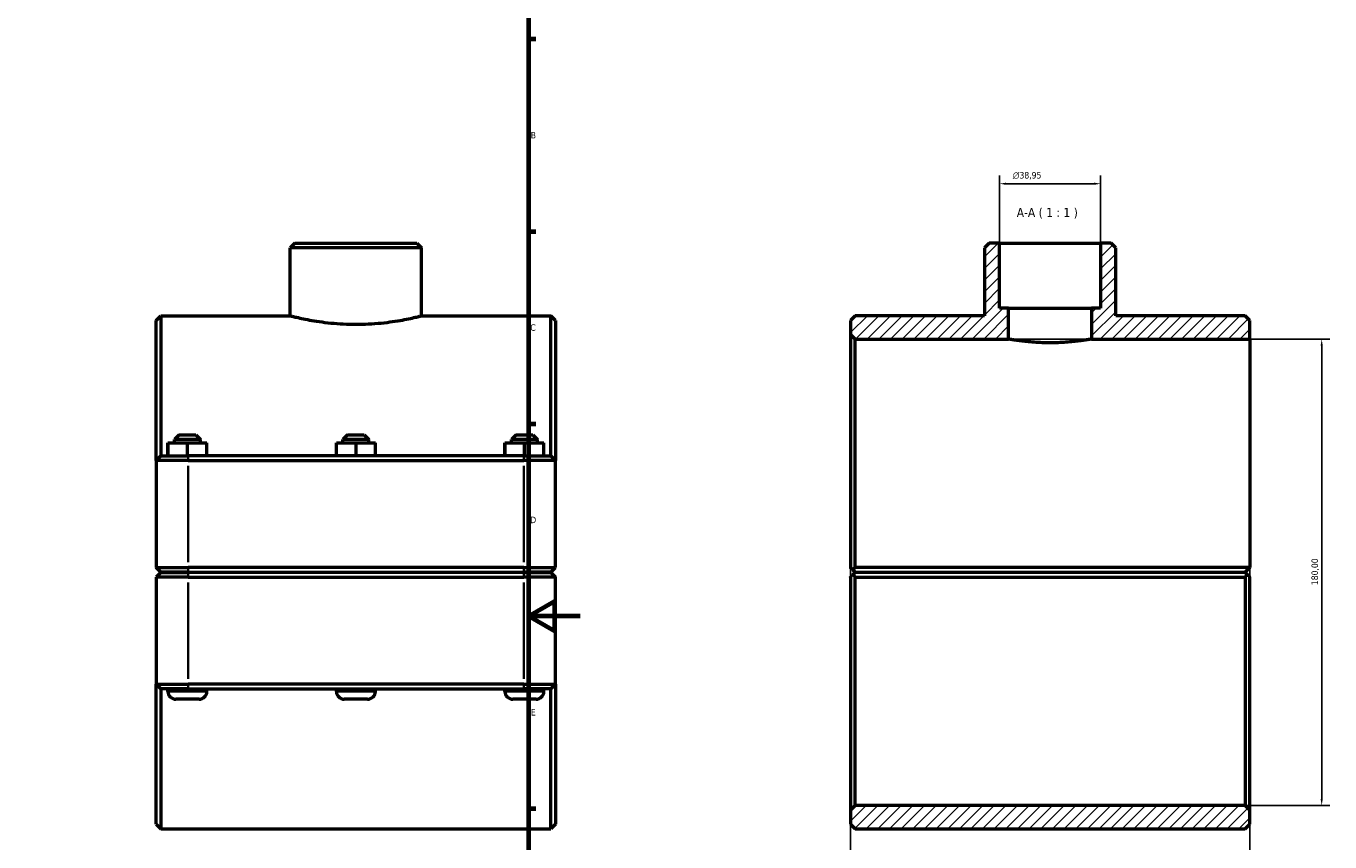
# Model space of a CAD drawing. Header units: millimetres. Extents: x 0 to 1130, y -44 to 1094.
# Tile 5 of 8: x 627 to 1130, y 210 to 525. Entities that reach past the tile are written whole.
import ezdxf

# ---------------------------------------------------------------- set-up
doc = ezdxf.new("R2010")
doc.units = ezdxf.units.MM
for name, color, linetype, lineweight in [('Border (ISO)', 7, 'Continuous', 70), ('Dimension (ISO)', 7, 'Continuous', 25), ('Hatch (ISO)', 7, 'Continuous', 18), ('Symbol (ISO)', 7, 'Continuous', 25), ('Visible (ISO)', 7, 'Continuous', 50), ('Visible Narrow (ISO)', 7, 'Continuous', 35)]:
    doc.layers.add(name, color=color, linetype=linetype, lineweight=lineweight)
doc.styles.add('Label Text (ISO)', font='tahoma.ttf')
doc.styles.add('Note Text (ISO)', font='tahoma.ttf')
doc.dimstyles.new('Default (ISO)', dxfattribs={"dimtxt": 2.5, "dimasz": 2.5, "dimexe": 3.175, "dimexo": 0, "dimgap": 0.762, "dimtad": 1, "dimrnd": 1e-08, "dimzin": 0, "dimtxsty": 'Note Text (ISO)', "dimcen": 0.09, "dimdle": 10, "dimclrd": 256, "dimclre": 256, "dimclrt": 256, "dimazin": 0, "dimtfac": 1.40208, "dimtmove": 0, "dimatfit": 3, "dimfxl": 1, "dimtolj": 1, "dimtzin": 0, "dimlwd": -1, "dimlwe": -1, "dimarcsym": 0})

# ---------------------------------------------------------------- blocks, each defined once
blk = doc.blocks.new('Borders Default Border')
at = {"layer": 'Border (ISO)'}
for p, q in [((821, 519.75), (823.9, 519.75)), ((821, 445.5), (823.9, 445.5)), ((821, 371.25), (823.9, 371.25)), ((821, 222.75), (823.9, 222.75))]:
    blk.add_line(p, q, dxfattribs=at)
at = {"layer": 'Border (ISO)', "flags": 128}
for points in [[(20, 20), (20, 574), (821, 574), (821, 20), (20, 20)], [(841, 297), (821, 297), (831, 302.77), (831, 291.23), (821, 297)]]:
    blk.add_lwpolyline(points, dxfattribs=at)
at = {"layer": 'Border (ISO)', "color": 232, "true_color": 0xca0064, "char_height": 2.5, "attachment_point": 7, "style": 'Note Text (ISO)'}
for s, insert in [('B', (821.89, 481.38)), ('C', (821.73, 407.08)), ('D', (821.73, 332.88)), ('E', (821.94, 258.63))]:
    blk.add_mtext(s, dxfattribs=dict(at, insert=insert))
blk = doc.blocks.new('*D7')
at = {"layer": 'Defpoints', "color": 0, "transparency": 16777216}
for p in [(1002.75, 463.89), (1002.75, 440.93), (1041.71, 440.93)]:
    blk.add_point(p, dxfattribs=at)
at = {"layer": 'Dimension (ISO)', "transparency": 16777216}
for p, q in [((1002.75, 440.93), (1002.75, 467.07)), ((1039.21, 463.89), (1005.25, 463.89)), ((1041.71, 440.93), (1041.71, 467.07))]:
    blk.add_line(p, q, dxfattribs=at)
for points in [[(1005.25, 464.31), (1005.25, 463.47), (1002.75, 463.89)], [(1039.21, 464.31), (1039.21, 463.47), (1041.71, 463.89)]]:
    blk.add_solid(points, dxfattribs=at)
at = {"layer": 'Dimension (ISO)', "color": 232, "true_color": 0xca0064, "transparency": 16777216, "insert": (1007.84, 468.41), "char_height": 2.5, "attachment_point": 1, "style": 'Note Text (ISO)'}
blk.add_mtext('\\A1;\\fAIGDT|b0|i0;\\H2.5000;\\ln\\fTahoma|b0|i0;\\H2.5000;38,95', dxfattribs=at)
blk = doc.blocks.new('*D8')
at = {"layer": 'Defpoints', "color": 0, "transparency": 16777216}
for p in [(945.23, 315.78), (1099.23, 315.78), (945.23, 177.76)]:
    blk.add_point(p, dxfattribs=at)
at = {"layer": 'Dimension (ISO)', "transparency": 16777216}
for p, q in [((945.23, 315.78), (945.23, 174.59)), ((1099.23, 315.78), (1099.23, 174.59)), ((1096.73, 177.76), (947.73, 177.76))]:
    blk.add_line(p, q, dxfattribs=at)
for points in [[(947.73, 178.18), (947.73, 177.35), (945.23, 177.76)], [(1096.73, 178.18), (1096.73, 177.35), (1099.23, 177.76)]]:
    blk.add_solid(points, dxfattribs=at)
at = {"layer": 'Dimension (ISO)', "color": 232, "true_color": 0xca0064, "transparency": 16777216, "insert": (1017.28, 181.7), "char_height": 2.5, "attachment_point": 1, "style": 'Note Text (ISO)'}
blk.add_mtext('\\A1;154,00', dxfattribs=at)
blk = doc.blocks.new('*D9')
at = {"layer": 'Defpoints', "color": 0, "transparency": 16777216}
for p in [(1006.23, 403.93), (1097.43, 223.93), (1127.01, 223.93)]:
    blk.add_point(p, dxfattribs=at)
at = {"layer": 'Dimension (ISO)', "transparency": 16777216}
for p, q in [((1006.23, 403.93), (1130.18, 403.93)), ((1127.01, 401.43), (1127.01, 226.43)), ((1097.43, 223.93), (1130.18, 223.93))]:
    blk.add_line(p, q, dxfattribs=at)
for points in [[(1126.59, 401.43), (1127.42, 401.43), (1127.01, 403.93)], [(1126.59, 226.43), (1127.42, 226.43), (1127.01, 223.93)]]:
    blk.add_solid(points, dxfattribs=at)
at = {"layer": 'Dimension (ISO)', "color": 232, "true_color": 0xca0064, "transparency": 16777216, "insert": (1123.07, 308.97), "char_height": 2.5, "attachment_point": 1, "rotation": 90, "style": 'Note Text (ISO)'}
blk.add_mtext('\\A1;180,00', dxfattribs=at)

msp = doc.modelspace()

# ---------------------------------------------------------------- hatches: boundary and pattern name
at = {"layer": 'Hatch (ISO)'}
h = msp.add_hatch(dxfattribs=at)
h.set_pattern_fill('ANSI31', color=256, scale=25.4, style=0)
h.set_pattern_definition([(45, (0, 0), (-2.245064, 2.245064), [])])
h.paths.add_polyline_path([(1099.23, 216.727), (1099.23, 222.127), (1097.43, 223.927), (947.03, 223.927), (945.23, 222.127), (945.23, 216.727), (947.03, 214.927), (1097.43, 214.927)])
h.paths.add_polyline_path([(998.711, 440.927), (996.911, 439.127), (996.911, 412.927), (947.03, 412.927), (945.23, 411.127), (945.23, 405.727), (947.03, 403.927), (1006.23, 403.927), (1006.23, 415.927), (1002.754, 415.927), (1002.754, 440.927)])
h.paths.add_polyline_path([(1047.549, 439.127), (1045.749, 440.927), (1041.706, 440.927), (1041.706, 415.927), (1038.23, 415.927), (1038.23, 403.927), (1099.23, 403.927), (1099.23, 411.127), (1097.43, 412.927), (1047.549, 412.927)])

# ---------------------------------------------------------------- linework, layer by layer
at = {"layer": 'Visible (ISO)'}
for p, q in [((730.945, 440.927), (729.145, 439.127)), ((729.145, 412.927), (729.145, 439.127)), ((779.783, 439.127), (729.145, 439.127)), ((730.945, 440.927), (777.983, 440.927)), ((777.983, 440.927), (779.783, 439.127)), ((779.783, 412.927), (779.783, 439.127)), ((998.711, 440.927), (996.911, 439.127)), ((996.911, 439.127), (996.911, 412.927)), ((1002.754, 440.927), (998.711, 440.927)), ((1002.754, 415.927), (1002.754, 440.927)), ((1002.754, 440.927), (1041.706, 440.927)), ((1045.749, 440.927), (1041.706, 440.927)), ((1041.706, 440.927), (1041.706, 415.927)), ((1047.549, 439.127), (1045.749, 440.927)), ((1047.549, 412.927), (1047.549, 439.127)), ((677.464, 411.127), (679.264, 412.927)), ((679.264, 412.927), (679.264, 358.927)), ((679.264, 412.927), (729.145, 412.927)), ((779.783, 412.927), (829.664, 412.927)), ((829.664, 358.927), (829.664, 412.927)), ((831.464, 411.127), (829.664, 412.927)), ((947.03, 412.927), (945.23, 411.127)), ((996.911, 412.927), (947.03, 412.927)), ((1006.23, 415.927), (1002.754, 415.927)), ((1006.23, 403.927), (1006.23, 415.927)), ((1006.23, 415.927), (1038.23, 415.927)), ((1041.706, 415.927), (1038.23, 415.927)), ((1038.23, 415.927), (1038.23, 403.927)), ((1097.43, 412.927), (1047.549, 412.927)), ((1099.23, 411.127), (1097.43, 412.927)), ((677.464, 357.127), (677.464, 411.127)), ((831.464, 411.127), (831.464, 357.127)), ((945.23, 411.127), (945.23, 405.727)), ((1099.23, 403.927), (1099.23, 411.127)), ((945.23, 405.727), (947.03, 403.927)), ((945.23, 405.727), (945.23, 315.777)), ((947.03, 403.927), (1006.23, 403.927)), ((947.03, 315.777), (947.03, 403.927)), ((1038.23, 403.927), (1099.23, 403.927)), ((1099.23, 403.927), (1099.23, 315.777)), ((681.941, 363.927), (681.987, 363.927)), ((681.941, 358.927), (681.941, 363.927)), ((681.987, 363.927), (689.51, 363.927)), ((681.987, 358.927), (681.987, 363.927)), ((686.264, 366.927), (684.464, 365.127)), ((694.464, 365.127), (684.464, 365.127)), ((684.464, 363.927), (684.464, 365.127)), ((686.264, 366.927), (692.664, 366.927)), ((689.51, 363.927), (696.987, 363.927)), ((689.51, 358.927), (689.51, 363.927)), ((692.664, 366.927), (694.464, 365.127)), ((694.464, 363.927), (694.464, 365.127)), ((696.987, 358.927), (696.987, 363.927)), ((746.941, 363.927), (746.987, 363.927)), ((746.941, 358.927), (746.941, 363.927)), ((746.987, 363.927), (754.51, 363.927)), ((746.987, 358.927), (746.987, 363.927)), ((751.264, 366.927), (749.464, 365.127)), ((759.464, 365.127), (749.464, 365.127)), ((749.464, 363.927), (749.464, 365.127)), ((751.264, 366.927), (757.664, 366.927)), ((754.51, 363.927), (761.987, 363.927)), ((754.51, 358.927), (754.51, 363.927)), ((757.664, 366.927), (759.464, 365.127)), ((759.464, 363.927), (759.464, 365.127)), ((761.987, 358.927), (761.987, 363.927)), ((811.941, 363.927), (811.987, 363.927)), ((811.941, 358.927), (811.941, 363.927)), ((811.987, 363.927), (819.51, 363.927)), ((811.987, 358.927), (811.987, 363.927)), ((816.264, 366.927), (814.464, 365.127)), ((824.464, 365.127), (814.464, 365.127)), ((814.464, 363.927), (814.464, 365.127)), ((816.264, 366.927), (822.664, 366.927)), ((819.51, 363.927), (826.987, 363.927)), ((819.51, 358.927), (819.51, 363.927)), ((822.664, 366.927), (824.464, 365.127)), ((824.464, 363.927), (824.464, 365.127)), ((826.987, 358.927), (826.987, 363.927)), ((679.264, 358.927), (677.464, 357.127)), ((689.714, 357.127), (677.464, 357.127)), ((677.464, 357.127), (677.464, 315.777)), ((679.264, 358.927), (689.714, 358.927)), ((819.214, 358.927), (689.714, 358.927)), ((689.714, 357.127), (819.214, 357.127)), ((819.214, 358.927), (829.664, 358.927)), ((831.464, 357.127), (819.214, 357.127)), ((829.664, 358.927), (831.464, 357.127)), ((831.464, 315.777), (831.464, 357.127)), ((679.264, 313.977), (677.464, 315.777)), ((677.464, 315.777), (689.714, 315.777)), ((679.264, 313.877), (677.464, 312.077)), ((689.714, 312.077), (677.464, 312.077)), ((677.464, 312.077), (677.464, 270.727)), ((689.714, 313.977), (679.264, 313.977)), ((679.264, 313.877), (689.714, 313.877)), ((681.964, 313.877), (681.964, 313.977)), ((819.214, 315.777), (689.714, 315.777)), ((689.714, 313.977), (819.214, 313.977)), ((819.214, 313.877), (689.714, 313.877)), ((689.714, 312.077), (819.214, 312.077)), ((696.964, 313.877), (696.964, 313.977)), ((746.964, 313.877), (746.964, 313.977)), ((761.964, 313.877), (761.964, 313.977)), ((811.964, 313.877), (811.964, 313.977)), ((819.214, 315.777), (831.464, 315.777)), ((829.664, 313.977), (819.214, 313.977)), ((819.214, 313.877), (829.664, 313.877)), ((831.464, 312.077), (819.214, 312.077)), ((826.964, 313.877), (826.964, 313.977)), ((829.664, 313.977), (831.464, 315.777)), ((829.664, 313.877), (831.464, 312.077)), ((831.464, 270.727), (831.464, 312.077)), ((945.23, 312.077), (945.23, 222.127)), ((947.03, 313.977), (946.133, 314.875)), ((946.133, 312.98), (947.03, 313.877)), ((1099.23, 315.777), (947.03, 315.777)), ((947.03, 313.977), (1097.43, 313.977)), ((1097.43, 313.877), (947.03, 313.877)), ((947.03, 223.927), (947.03, 312.077)), ((947.03, 312.077), (1097.43, 312.077)), ((949.73, 313.977), (949.73, 313.877)), ((964.73, 313.977), (964.73, 313.877)), ((1014.73, 313.977), (1014.73, 313.877)), ((1029.73, 313.977), (1029.73, 313.877)), ((1079.73, 313.977), (1079.73, 313.877)), ((1094.73, 313.977), (1094.73, 313.877)), ((1099.23, 315.777), (1097.43, 313.977)), ((1097.43, 313.877), (1098.328, 312.98)), ((1097.43, 312.077), (1097.43, 223.927)), ((1099.23, 315.777), (1099.23, 315.777)), ((1099.23, 222.127), (1099.23, 312.077)), ((677.464, 216.727), (677.464, 270.727)), ((677.464, 270.727), (689.714, 270.727)), ((679.264, 268.927), (677.464, 270.727)), ((679.264, 268.927), (679.264, 214.927)), ((689.714, 268.927), (679.264, 268.927)), ((681.964, 267.927), (681.964, 268.927)), ((819.214, 270.727), (689.714, 270.727)), ((689.714, 268.927), (819.214, 268.927)), ((696.964, 267.927), (696.964, 268.927)), ((746.964, 267.927), (746.964, 268.927)), ((761.964, 267.927), (761.964, 268.927)), ((811.964, 267.927), (811.964, 268.927)), ((819.214, 270.727), (831.464, 270.727)), ((829.664, 268.927), (819.214, 268.927)), ((826.964, 267.927), (826.964, 268.927)), ((829.664, 268.927), (831.464, 270.727)), ((829.664, 214.927), (829.664, 268.927)), ((831.464, 270.727), (831.464, 216.727)), ((693.964, 264.927), (684.964, 264.927)), ((758.964, 264.927), (749.964, 264.927)), ((823.964, 264.927), (814.964, 264.927)), ((947.03, 223.927), (945.23, 222.127)), ((945.23, 222.127), (945.23, 216.727)), ((1097.43, 223.927), (947.03, 223.927)), ((1099.23, 222.127), (1097.43, 223.927)), ((1099.23, 216.727), (1099.23, 222.127)), ((677.464, 216.727), (679.264, 214.927)), ((831.464, 216.727), (829.664, 214.927)), ((945.23, 216.727), (947.03, 214.927)), ((1097.43, 214.927), (1099.23, 216.727)), ((679.264, 214.927), (829.664, 214.927)), ((947.03, 214.927), (1097.43, 214.927))]:
    msp.add_line(p, q, dxfattribs=at)
for centre, start, end in [((684.964, 267.927), 180, 270), ((693.964, 267.927), 270, 0), ((749.964, 267.927), 180, 270), ((758.964, 267.927), 270, 0), ((814.964, 267.927), 180, 270), ((823.964, 267.927), 270, 0)]:
    msp.add_arc(centre, 3, start, end, dxfattribs=at)
for points, knots in [([(729.145, 412.927), (729.145, 412.927), (729.299, 412.888), (729.943, 412.726), (730.433, 412.604), (731.727, 412.297), (732.532, 412.112), (734.389, 411.714), (735.441, 411.501), (737.681, 411.089), (738.946, 410.875), (741.704, 410.472), (743.197, 410.283), (746.313, 409.969), (747.94, 409.843), (751.217, 409.676), (752.866, 409.635), (754.464, 409.635)], [11.4999546, 11.4999546, 11.4999546, 11.4999546, 11.9790826, 11.9790826, 12.4582106, 12.4582106, 12.9373386, 12.9373386, 13.4164666, 13.4164666, 13.8956681, 13.8956681, 14.3748697, 14.3748697, 14.8540713, 14.8540713, 15.3332729, 15.3332729, 15.3332729, 15.3332729]), ([(754.464, 409.635), (756.061, 409.635), (757.711, 409.676), (760.987, 409.843), (762.614, 409.969), (765.731, 410.283), (767.223, 410.472), (769.981, 410.875), (771.247, 411.089), (773.487, 411.501), (774.539, 411.714), (776.395, 412.112), (777.2, 412.297), (778.494, 412.604), (778.985, 412.726), (779.629, 412.888), (779.783, 412.927), (779.783, 412.927)], [0, 0, 0, 0, 0.4792016, 0.4792016, 0.9584031, 0.9584031, 1.4376047, 1.4376047, 1.9168063, 1.9168063, 2.3959343, 2.3959343, 2.8750622, 2.8750622, 3.3541902, 3.3541902, 3.8333182, 3.8333182, 3.8333182, 3.8333182]), ([(1022.23, 402.494), (1021.223, 402.494), (1020.183, 402.511), (1018.115, 402.583), (1017.087, 402.638), (1015.116, 402.774), (1014.172, 402.855), (1012.427, 403.03), (1011.626, 403.124), (1010.208, 403.303), (1009.542, 403.396), (1008.368, 403.57), (1007.859, 403.651), (1007.042, 403.786), (1006.733, 403.839), (1006.327, 403.91), (1006.23, 403.927), (1006.23, 403.927)], [0, 0, 0, 0, 0.3020457, 0.3020457, 0.6040915, 0.6040915, 0.9061372, 0.9061372, 1.208183, 1.208183, 1.5102183, 1.5102183, 1.8122535, 1.8122535, 2.1142888, 2.1142888, 2.416324, 2.416324, 2.416324, 2.416324]), ([(1038.23, 403.927), (1038.23, 403.927), (1038.134, 403.91), (1037.728, 403.839), (1037.418, 403.786), (1036.601, 403.651), (1036.093, 403.57), (1034.919, 403.396), (1034.253, 403.303), (1032.835, 403.124), (1032.034, 403.03), (1030.288, 402.855), (1029.344, 402.774), (1027.374, 402.638), (1026.346, 402.583), (1024.278, 402.511), (1023.237, 402.494), (1022.23, 402.494)], [7.2489721, 7.2489721, 7.2489721, 7.2489721, 7.5510074, 7.5510074, 7.8530427, 7.8530427, 8.1550779, 8.1550779, 8.4571132, 8.4571132, 8.759159, 8.759159, 9.0612047, 9.0612047, 9.3632504, 9.3632504, 9.6652962, 9.6652962, 9.6652962, 9.6652962])]:
    msp.add_open_spline(points, degree=3, knots=knots, dxfattribs=at)
for points in [[(946.133, 314.875), (945.684, 315.324), (945.23, 315.777)], [(945.23, 312.077), (945.684, 312.531), (946.133, 312.98)], [(1098.328, 312.98), (1098.777, 312.531), (1099.23, 312.077)]]:
    msp.add_open_spline(points, degree=2, dxfattribs=at)
for points, weights in [([(946.133, 314.875), (946.586, 315.328), (947.03, 315.777)], [1.00580249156, 1.00874368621, 1.0116426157]), ([(947.03, 312.077), (946.586, 312.526), (946.133, 312.98)], [1.0116426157, 1.00874368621, 1.00580249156]), ([(1098.328, 312.98), (1097.875, 312.526), (1097.43, 312.077)], [1.00580249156, 1.00874368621, 1.0116426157])]:
    msp.add_rational_spline(points, weights, degree=2, dxfattribs=at)
at = {"layer": 'Visible Narrow (ISO)'}
for p, q in [((689.714, 358.837), (689.714, 357.217)), ((819.214, 358.837), (819.214, 357.217)), ((689.714, 317.845), (689.714, 355.06)), ((819.214, 355.06), (819.214, 317.845)), ((689.714, 314.067), (689.714, 315.687)), ((689.714, 313.787), (689.714, 312.167)), ((819.214, 314.067), (819.214, 315.687)), ((819.214, 313.787), (819.214, 312.167)), ((689.714, 272.795), (689.714, 310.01)), ((819.214, 310.01), (819.214, 272.795)), ((682.056, 267.927), (696.871, 267.927)), ((689.714, 269.017), (689.714, 270.637)), ((747.056, 267.927), (761.871, 267.927)), ((812.056, 267.927), (826.871, 267.927)), ((819.214, 269.017), (819.214, 270.637))]:
    msp.add_line(p, q, dxfattribs=at)

# ---------------------------------------------------------------- block references
msp.add_blockref('Borders Default Border', (0, 0))

# ---------------------------------------------------------------- texts
at = {"layer": 'Symbol (ISO)', "insert": (1009.368, 450.427), "char_height": 3.5, "attachment_point": 7, "style": 'Label Text (ISO)'}
msp.add_mtext('A-A ( 1 : 1 )', dxfattribs=at)

# ---------------------------------------------------------------- dimensions: what is measured, and where the dimension line sits
at = {"layer": 'Dimension (ISO)'}
dim = msp.add_linear_dim(base=(1002.754, 463.891), p1=(1041.706, 440.927), p2=(1002.754, 440.927), angle=180, text='\\fAIGDT|b0|i0;\\H2.5000;\\ln\\fTahoma|b0|i0;\\H2.5000;<>', dimstyle='Default (ISO)', override={"dimdec": 2, "dimtp": 0, "dimtm": 0, "dimtdec": 2, "dimtofl": 0, "dimatfit": 1}, dxfattribs=at)
dim.commit()
dim.dimension.update_dxf_attribs({"geometry": '*D7', "text_midpoint": (1013.378, 463.891), "dimtype": 160})
dim = msp.add_linear_dim(base=(1127.006, 223.927), p1=(1006.23, 403.927), p2=(1097.43, 223.927), angle=270, dimstyle='Default (ISO)', override={"dimdec": 2, "dimtp": 0, "dimtm": 0, "dimtdec": 2, "dimtofl": 0, "dimatfit": 1}, dxfattribs=at)
dim.commit()
dim.dimension.update_dxf_attribs({"geometry": '*D9', "text_midpoint": (1127.006, 313.927), "dimtype": 160})
dim = msp.add_linear_dim(base=(945.23, 177.762), p1=(1099.23, 315.777), p2=(945.23, 315.777), dimstyle='Default (ISO)', override={"dimdec": 2, "dimtp": 0, "dimtm": 0, "dimtdec": 2, "dimtofl": 0, "dimatfit": 1}, dxfattribs=at)
dim.commit()
dim.dimension.update_dxf_attribs({"geometry": '*D8', "text_midpoint": (1022.23, 177.762), "dimtype": 160})

doc.saveas('drawing.dxf')
